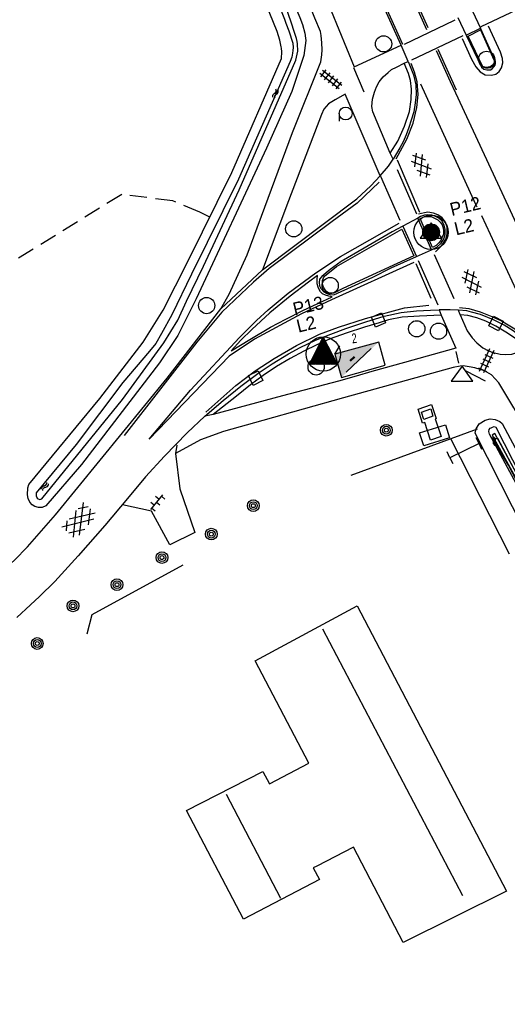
# Model space of a CAD drawing. Header units: metres. Extents: x 814 to 237605, y 2086 to 808797.
# Tile 24 of 57: x 120250 to 120306, y 402620 to 402734. Entities that reach past the tile are written whole.
import ezdxf

# ---------------------------------------------------------------- set-up
doc = ezdxf.new("R2010")
doc.units = ezdxf.units.M
doc.linetypes.add('Houtwal', pattern=[3, 2, -1])
doc.layers.get('0').update_dxf_attribs({"linetype": 'CONTINUOUS'})
for name, color, linetype in [('4401', 7, 'CONTINUOUS'), ('4406', 7, 'CONTINUOUS'), ('4411', 7, 'CONTINUOUS'), ('4413', 7, 'CONTINUOUS'), ('4601', 172, 'CONTINUOUS'), ('B-AF-HAAG-GD', 74, 'CONTINUOUS'), ('B-AF-HEKW-GD', 47, 'Hekwerk'), ('B-AF-HOUT-GD', 74, 'Houtwal'), ('B-AF-RAST-GD', 47, 'Raster'), ('B-AF-SCHRIK-GD', 153, 'Hekwerk'), ('B-BB-BORD-GD', 8, 'CONTINUOUS'), ('B-BP-BOOM-GD', 74, 'CONTINUOUS'), ('B-BW-INFO-GD', 8, 'CONTINUOUS'), ('B-BW-WEGW-GD', 8, 'CONTINUOUS'), ('B-GB-BOUW-GD', 242, 'CONTINUOUS'), ('B-GB-NOKL-GD', 242, 'CONTINUOUS'), ('B-GR-GEMT2006-GS', 6, 'CONTINUOUS'), ('B-MK-BLOKDW-GD', 121, 'CONTINUOUS'), ('B-MK-DRIEH-GD', 121, 'CONTINUOUS'), ('B-MK-STRP-GD', 121, 'CONTINUOUS'), ('B-MK-VLAK-GD', 121, 'CONTINUOUS'), ('B-OB-KAST-GD', 8, 'CONTINUOUS'), ('B-OB-OVER-GD', 8, 'CONTINUOUS'), ('B-TR-SLOO-GD', 142, 'CONTINUOUS'), ('B-VH-BNDH-GD', 13, 'CONTINUOUS'), ('B-VH-FPAD-GD', 13, 'CONTINUOUS'), ('B-VH-GOOT-GD', 13, 'CONTINUOUS'), ('B-VH-HFDR-GD', 13, 'CONTINUOUS'), ('B-VH-OVRG-GD', 13, 'CONTINUOUS'), ('B-VH-UITV-GD', 13, 'CONTINUOUS'), ('B-VH-WEGN-GD', 13, 'CONTINUOUS'), ('B-WT-KOLK-GD', 213, 'CONTINUOUS'), ('B-WT-WLIJN-GD', 134, 'CONTINUOUS'), ('L-AR-BLOCKS-GD', 8, 'CONTINUOUS'), ('L-AR-SYMB-GD', 8, 'CONTINUOUS'), ('n-ov-arma-pr', 1, 'CONTINUOUS'), ('OVL HOH afstanden', 1, 'CONTINUOUS'), ('OVL Kabel', 3, 'DIAMETER_10'), ('OVL Lichtpunt', 1, 'CONTINUOUS'), ('OVL Lichtpuntinformatie', 1, 'CONTINUOUS'), ('OVL Voedingskast', 3, 'CONTINUOUS')]:
    doc.layers.add(name, color=color, linetype=linetype)
doc.linetypes.add('DIAMETER_10', pattern='A,12.7,-5.08,["4x10mm2",Standard,S=1,R=0,X=-5,Y=-0.5],-2', length=19.78)
doc.linetypes.add('Hekwerk', pattern='A,4,-1,[1,dgnlstyle.shx,S=0.004,R=0,X=0,Y=0],-1', length=6)
doc.linetypes.add('Raster', pattern='A,4,-1,[1,dgnlstyle.shx,S=0.004,R=0,X=0,Y=0],-1', length=6)

# ---------------------------------------------------------------- blocks, each defined once
blk = doc.blocks.new('2401')
blk.add_circle((0.001, -0.001), 0.375)
blk = doc.blocks.new('3001')
blk.add_line((-0.3, 0), (-0.3, -0.35))
blk.add_circle((0, 0), 0.3)
blk = doc.blocks.new('WATER', base_point=(119086.285987, 398817.713883))
at = {"layer": '4601'}
for points in [[(119085.785987, 398817.863883, 0), (119085.848487, 398817.926383, 0), (119085.973487, 398817.988883, 0), (119086.098487, 398817.988883, 0), (119086.223487, 398817.926383, 0), (119086.285987, 398817.863883, 0), (119086.348487, 398817.801383, 0), (119086.473487, 398817.738883, 0), (119086.598487, 398817.738883, 0), (119086.723487, 398817.801383, 0), (119086.785987, 398817.863883, 0)], [(119085.785987, 398817.563883, 0), (119085.848487, 398817.626383, 0), (119085.973487, 398817.688883, 0), (119086.098487, 398817.688883, 0), (119086.223487, 398817.626383, 0), (119086.285987, 398817.563883, 0), (119086.348487, 398817.501383, 0), (119086.473487, 398817.438883, 0), (119086.598487, 398817.438883, 0), (119086.723487, 398817.501383, 0), (119086.785987, 398817.563883, 0)]]:
    blk.add_polyline3d(points, dxfattribs=at)
blk = doc.blocks.new('OV2-4406', base_point=(119086.285987, 398817.713883))
at = {"layer": '4406'}
for points in [[(119086.315987, 398817.563883, 0), (119086.31585, 398817.8632, 0)], [(119086.375577, 398817.8632, 0), (119086.375987, 398817.563883, 0)], [(119086.285987, 398817.833337, 0), (119086.405441, 398817.833337, 0)], [(119086.285987, 398817.77361, 0), (119086.405441, 398817.77361, 0)], [(119086.285987, 398817.713883, 0), (119086.405441, 398817.713883, 0)], [(119086.285987, 398817.654156, 0), (119086.405441, 398817.654156, 0)], [(119086.285987, 398817.594429, 0), (119086.405441, 398817.594429, 0)]]:
    blk.add_polyline3d(points, dxfattribs=at)
blk = doc.blocks.new('GV6', base_point=(119086.285987, 398817.713883))
at = {"layer": '4411'}
for points in [[(119086.285987, 398817.682633, 0), (119086.442237, 398817.807633, 0)], [(119086.285987, 398817.745133, 0), (119086.442237, 398817.620133, 0)], [(119086.348487, 398817.620133, 0), (119086.598487, 398817.807633, 0)], [(119086.348487, 398817.807633, 0), (119086.598487, 398817.620133, 0)], [(119086.504737, 398817.807633, 0), (119086.660987, 398817.682633, 0)], [(119086.504737, 398817.620133, 0), (119086.660987, 398817.745133, 0)]]:
    blk.add_polyline3d(points, dxfattribs=at)
blk = doc.blocks.new('2301')
at = {"flags": 128}
blk.add_lwpolyline([(-0.502, -0.271), (0.498, -0.271), (-0.002, 0.429), (-0.502, -0.271)], dxfattribs=at)
blk = doc.blocks.new('3605')
at = {"flags": 128}
blk.add_lwpolyline([(-0.25, -0.25), (-0.25, 0.25), (0.25, 0.25), (0.25, -0.25)], close=True, dxfattribs=at)
blk = doc.blocks.new('2901')
for radius in [0.27, 0.18, 0.09]:
    blk.add_circle((0, 0), radius)
blk = doc.blocks.new('2810')
at = {"flags": 128}
blk.add_lwpolyline([(-0.625, -0.313), (-0.625, 0.313), (0.625, 0.313), (0.625, -0.313)], close=True, dxfattribs=at)
blk = doc.blocks.new('2303')
for p, q in [((0.751, -0.001), (0.751, 0.299)), ((-0.749, -0.001), (0.751, -0.001)), ((0.751, -0.001), (0.751, -0.301))]:
    blk.add_line(p, q)
at = {"flags": 128}
blk.add_lwpolyline([(-0.749, 0.299), (-0.749, -0.001), (-0.749, -0.301)], dxfattribs=at)
blk = doc.blocks.new('GV4', base_point=(119086.285987, 398817.713883))
at = {"layer": '4401'}
for points in [[(119086.285987, 398817.745133, 0), (119086.379737, 398817.807633, 0)], [(119086.285987, 398817.651383, 0), (119086.535987, 398817.807633, 0)], [(119086.285987, 398817.807633, 0), (119086.598487, 398817.620133, 0)], [(119086.348487, 398817.620133, 0), (119086.660987, 398817.807633, 0)], [(119086.410987, 398817.807633, 0), (119086.660987, 398817.651383, 0)], [(119086.567237, 398817.807633, 0), (119086.660987, 398817.745133, 0)], [(119086.285987, 398817.713883, 0), (119086.442237, 398817.620133, 0)], [(119086.504737, 398817.620133, 0), (119086.660987, 398817.713883, 0)]]:
    blk.add_polyline3d(points, dxfattribs=at)
blk = doc.blocks.new('OV6', base_point=(119086.285987, 398817.713883))
at = {"layer": '4413'}
for points in [[(119086.317237, 398817.713883, 0), (119086.317237, 398817.745133, 0)], [(119086.442237, 398817.713883, 0), (119086.442237, 398817.745133, 0)], [(119086.567237, 398817.713883, 0), (119086.567237, 398817.745133, 0)], [(119086.285987, 398817.713883, 0), (119086.598487, 398817.713883, 0)], [(119086.379737, 398817.713883, 0), (119086.379737, 398817.682633, 0)], [(119086.504737, 398817.713883, 0), (119086.504737, 398817.682633, 0)]]:
    blk.add_polyline3d(points, dxfattribs=at)
blk = doc.blocks.new('OV_MASTD')
at = {"layer": 'OVL Lichtpunt'}
for p, q in [((-0.38, 1.21), (0.92, 0.16)), ((-0.34, 1.29), (0.82, 0.34)), ((-0.3, 1.36), (0.73, 0.53)), ((-0.27, 1.44), (0.64, 0.71)), ((-0.23, 1.51), (0.54, 0.89)), ((-0.19, 1.59), (0.45, 1.08)), ((-0.15, 1.67), (0.36, 1.26)), ((-0.11, 1.74), (0.26, 1.44)), ((-0.07, 1.82), (0.17, 1.63)), ((-0.03, 1.9), (0.08, 1.81)), ((-0.97, 0.06), (0.53, -1.15)), ((-0.93, 0.14), (0.67, -1.15)), ((-0.89, 0.22), (0.8, -1.15)), ((-0.85, 0.29), (0.93, -1.15)), ((-0.81, 0.37), (1.07, -1.15)), ((-0.77, 0.45), (1.2, -1.15)), ((-0.73, 0.52), (1.33, -1.15)), ((-0.69, 0.6), (1.47, -1.15)), ((-0.65, 0.67), (1.57, -1.12)), ((-0.62, 0.75), (1.48, -0.94)), ((-0.58, 0.83), (1.38, -0.76)), ((-0.54, 0.9), (1.29, -0.57)), ((-0.5, 0.98), (1.2, -0.39)), ((-0.46, 1.06), (1.1, -0.21)), ((-0.42, 1.13), (1.01, -0.02)), ((-1.55, -1.08), (-1.47, -1.15)), ((-1.51, -1.01), (-1.33, -1.15)), ((-1.47, -0.93), (-1.2, -1.15)), ((-1.43, -0.85), (-1.07, -1.15)), ((-1.39, -0.78), (-0.93, -1.15)), ((-1.36, -0.7), (-0.8, -1.15)), ((-1.32, -0.62), (-0.67, -1.15)), ((-1.28, -0.55), (-0.53, -1.15)), ((-1.24, -0.47), (-0.4, -1.15)), ((-1.2, -0.39), (-0.27, -1.15)), ((-1.16, -0.32), (-0.13, -1.15)), ((-1.12, -0.24), (0, -1.15)), ((-1.08, -0.17), (0.13, -1.15)), ((-1.04, -0.09), (0.27, -1.15)), ((-1.01, -0.01), (0.4, -1.15))]:
    blk.add_line(p, q, dxfattribs=at)
at = {"layer": 'OVL Lichtpunt', "linetype": 'DIAMETER_10'}
blk.add_lwpolyline([(-1.58, -1.15), (0, 1.96), (1.58, -1.15), (-1.58, -1.15)], dxfattribs=at)
at = {"layer": 'OVL Lichtpunt'}
blk.add_circle((0, 0), 1.98, dxfattribs=at)
blk = doc.blocks.new('OV_MASTC')
at = {"layer": 'n-ov-arma-pr'}
for p, q in [((-0.717, 0.174), (-0.713, -0.189)), ((-0.687, 0.269), (-0.681, -0.284)), ((-0.657, 0.336), (-0.649, -0.35)), ((-0.626, 0.389), (-0.617, -0.403)), ((-0.596, 0.435), (-0.586, -0.447)), ((-0.565, 0.474), (-0.554, -0.486)), ((-0.534, 0.508), (-0.523, -0.519)), ((-0.504, 0.538), (-0.491, -0.549)), ((-0.473, 0.565), (-0.46, -0.575)), ((-0.442, 0.589), (-0.429, -0.599)), ((-0.411, 0.611), (-0.397, -0.62)), ((-0.38, 0.631), (-0.366, -0.639)), ((-0.349, 0.648), (-0.335, -0.655)), ((-0.318, 0.664), (-0.303, -0.67)), ((-0.287, 0.677), (-0.272, -0.683)), ((-0.257, 0.69), (-0.241, -0.695)), ((-0.226, 0.7), (-0.21, -0.705)), ((-0.195, 0.709), (-0.179, -0.713)), ((-0.164, 0.717), (-0.147, -0.72)), ((-0.133, 0.723), (-0.116, -0.726)), ((-0.101, 0.728), (-0.085, -0.73)), ((-0.07, 0.732), (-0.054, -0.733)), ((-0.039, 0.734), (-0.023, -0.734)), ((0, -0.734), (-0.008, 0.735)), ((0.031, -0.734), (0.023, 0.734)), ((0.062, -0.732), (0.054, 0.733)), ((0.093, -0.728), (0.085, 0.73)), ((0.124, -0.724), (0.116, 0.725)), ((0.155, -0.718), (0.147, 0.72)), ((0.186, -0.71), (0.178, 0.712)), ((0.217, -0.701), (0.21, 0.704)), ((0.249, -0.691), (0.241, 0.694)), ((0.28, -0.679), (0.272, 0.682)), ((0.311, -0.665), (0.303, 0.669)), ((0.342, -0.65), (0.334, 0.654)), ((0.373, -0.632), (0.365, 0.637)), ((0.404, -0.613), (0.397, 0.618)), ((0.435, -0.592), (0.428, 0.597)), ((0.465, -0.567), (0.459, 0.573)), ((0.496, -0.541), (0.49, 0.546)), ((0.527, -0.51), (0.522, 0.517)), ((0.558, -0.476), (0.553, 0.483)), ((0.589, -0.438), (0.584, 0.445)), ((0.62, -0.393), (0.615, 0.4)), ((0.651, -0.339), (0.647, 0.347)), ((0.681, -0.272), (0.678, 0.28)), ((0.712, -0.177), (0.71, 0.186))]:
    blk.add_line(p, q, dxfattribs=at)
for centre, radius in [((0, 0), 1.5), ((-0.001, 0), 0.734)]:
    blk.add_circle(centre, radius, dxfattribs=at)

msp = doc.modelspace()

# ---------------------------------------------------------------- hatches: boundary and pattern name
at = {"layer": 'OVL Voedingskast', "linetype": 'Continuous', "ltscale": 10}
msp.add_hatch(color=256, dxfattribs=at).paths.add_polyline_path([(120286.199001, 402695.283385), (120286.947261, 402692.606198), (120291.258876, 402696.697594)])

# ---------------------------------------------------------------- linework, layer by layer
at = {"layer": 'B-AF-HAAG-GD'}
msp.add_lwpolyline([(120306.355283, 402672.212574), (120299.581877, 402685.513688)], dxfattribs=at)
at = {"layer": 'B-AF-HEKW-GD'}
msp.add_lwpolyline([(120257.60145, 402663.022237), (120258.17887, 402665.257039), (120268.691266, 402670.95934)], dxfattribs=at)
at = {"layer": 'B-AF-HOUT-GD'}
msp.add_lwpolyline([(120271.766493, 402711.133616), (120270.625437, 402711.699115), (120267.48688, 402712.994771), (120261.593843, 402713.743927), (120236.976752, 402698.502647), (120232.883776, 402695.984723)], dxfattribs=at)
at = {"layer": 'B-AF-RAST-GD'}
for points in [[(120302.618369, 402686.641022), (120299.581877, 402685.513688)], [(120299.581877, 402685.513688), (120288.051816, 402681.291141)]]:
    msp.add_lwpolyline(points, dxfattribs=at)
at = {"layer": 'B-AF-SCHRIK-GD'}
msp.add_lwpolyline([(120303.600846, 402692.199875), (120301.375912, 402693.323943)], dxfattribs=at)
at = {"layer": 'B-GB-BOUW-GD'}
msp.add_lwpolyline([(120276.993016, 402659.894455), (120288.767228, 402666.255789), (120306.001539, 402633.309694), (120294.096312, 402627.37769), (120288.332037, 402638.384428), (120284.114564, 402636.179293), (120283.713841, 402635.973407), (120284.427456, 402634.660895), (120275.644431, 402630.044305), (120269.06368, 402642.620537), (120277.871817, 402647.119923), (120278.64921, 402645.7043), (120283.211282, 402648.092708)], close=True, dxfattribs=at)
at = {"layer": 'B-GB-NOKL-GD'}
for points in [[(120300.966809, 402632.757606), (120284.807245, 402663.542287)], [(120273.663271, 402644.493661), (120279.910597, 402632.47306)]]:
    msp.add_lwpolyline(points, dxfattribs=at)
at = {"layer": 'B-GR-GEMT2006-GS', "color": 0, "lineweight": 50}
msp.add_line((120287.983031, 402694.512642), (120288.479172, 402694.974074), dxfattribs=at)
at = {"layer": 'B-MK-BLOKDW-GD'}
for points in [[(120307.141105, 402735.023158), (120303.052599, 402733.077066)], [(120294.253091, 402731.094839), (120299.937172, 402733.838803), (120300.093228, 402733.914139)], [(120300.976495, 402732.052239), (120295.056263, 402729.24486)], [(120293.388027, 402716.6207), (120295.610966, 402711.498452)], [(120293.748323, 402710.726425), (120291.51719, 402715.802678)], [(120298.123854, 402700.951357), (120295.860712, 402706.067697)], [(120297.653707, 402706.805875), (120299.916924, 402701.715139)]]:
    msp.add_lwpolyline(points, dxfattribs=at)
at = {"layer": 'B-MK-DRIEH-GD'}
for points in [[(120289.585875, 402725.552416), (120288.398797, 402728.358613)], [(120296.002749, 402711.671549), (120293.417857, 402717.687916)], [(120303.111831, 402711.318391), (120309.625874, 402697.29528)], [(120295.554335, 402705.773668), (120297.26238, 402701.778295)], [(120300.169224, 402695.601763), (120300.483266, 402694.251346)]]:
    msp.add_lwpolyline(points, dxfattribs=at)
at = {"layer": 'B-MK-STRP-GD'}
for points in [[(120269.453088, 402787.465187), (120277.379761, 402768.661784), (120286.551798, 402747.675361), (120294.001647, 402731.087283)], [(120292.645256, 402741.979392), (120296.797092, 402732.799159)], [(120296.983356, 402732.981699), (120292.89932, 402742.100092)], [(120300.883371, 402731.748412), (120301.967112, 402729.361998), (120302.463913, 402728.49373), (120302.988018, 402727.90245), (120303.541156, 402727.561487), (120304.270732, 402727.519182), (120304.765883, 402727.645472), (120305.168922, 402727.953274), (120305.435968, 402728.350158), (120305.578024, 402728.95136), (120305.531747, 402729.451696), (120305.334013, 402730.165717), (120303.937807, 402733.183909)], [(120297.890837, 402730.356859), (120299.528337, 402726.782846), (120300.134952, 402725.458847)], [(120300.251926, 402725.774752), (120298.135216, 402730.489107)], [(120293.27433, 402717.859994), (120294.508499, 402720.135525), (120295.223059, 402721.963849), (120295.652669, 402723.762951), (120295.810219, 402725.29702), (120295.704683, 402726.741133), (120295.405405, 402727.84557), (120294.988862, 402728.867648)], [(120302.611152, 402712.284358), (120302.47606, 402712.579833), (120296.124304, 402726.472499)], [(120300.134952, 402725.458847), (120305.455708, 402713.958209), (120310.690189, 402702.644052)], [(120291.305641, 402715.156557), (120288.762013, 402712.75002), (120285.880873, 402710.630702), (120278.621028, 402705.192523), (120276.806066, 402703.626039), (120273.153419, 402700.139539), (120270.262594, 402696.673157), (120261.897082, 402685.898872)], [(120297.809827, 402707.111685), (120298.500714, 402707.811418), (120299.009284, 402708.59495), (120299.180503, 402709.160647), (120299.161023, 402709.975802), (120298.967547, 402710.545318), (120298.600436, 402711.046214), (120298.10421, 402711.4001), (120297.584917, 402711.593533), (120296.931507, 402711.680269), (120296.531153, 402711.624445), (120295.847027, 402711.447446)], [(120284.007797, 402704.698177), (120286.850194, 402706.590252), (120293.617929, 402710.405694)], [(120295.312191, 402705.89027), (120285.794819, 402701.578992)], [(120285.794819, 402701.578992), (120282.344828, 402699.946942), (120276.935706, 402697.012531), (120274.009118, 402695.070164), (120264.778221, 402685.498403), (120269.533927, 402691.150414), (120275.200466, 402697.216677), (120277.148048, 402699.187728), (120278.506289, 402700.420054), (120280.80144, 402702.333363), (120284.007797, 402704.698177)], [(120271.294872, 402688.60008), (120274.786214, 402691.68313), (120277.003134, 402693.389686), (120279.180194, 402694.784062), (120281.76033, 402696.309568), (120284.416834, 402697.603734), (120286.617363, 402698.428141), (120289.721275, 402699.427636), (120294.24117, 402700.66108), (120297.056372, 402700.963201)], [(120300.578157, 402700.702422), (120301.648356, 402700.557077), (120302.977212, 402700.169302), (120304.322485, 402699.658998), (120305.419743, 402699.139684), (120306.969635, 402698.218187), (120307.970117, 402697.513922), (120309.302112, 402696.467424)]]:
    msp.add_lwpolyline(points, dxfattribs=at)
at = {"layer": 'B-MK-VLAK-GD'}
msp.add_lwpolyline([(120285.900022, 402701.930999), (120285.518406, 402701.988901), (120285.120823, 402702.099914), (120284.791676, 402702.260972), (120284.529474, 402702.504244), (120284.327694, 402702.938498), (120284.166026, 402703.403576), (120284.154463, 402703.735877), (120284.15814, 402703.933883), (120284.181262, 402704.377566), (120283.154261, 402703.630799), (120281.050064, 402702.005712), (120278.704497, 402700.060911), (120276.601855, 402698.130335), (120275.338639, 402696.909123), (120274.21912, 402695.682027), (120276.387899, 402697.002218), (120278.775365, 402698.433554), (120280.522837, 402699.35571), (120282.491206, 402700.355624), (120284.229575, 402701.143961)], close=True, dxfattribs=at)
at = {"layer": 'B-TR-SLOO-GD'}
for points in [[(120280.032017, 402730.634234), (120280.018384, 402730.797934), (120279.863039, 402731.554912), (120279.529998, 402732.566701), (120272.827251, 402749.012407), (120273.187692, 402749.759661), (120273.550535, 402750.069978), (120274.126092, 402750.285672), (120274.649868, 402750.310259), (120275.09057, 402750.268536), (120275.444638, 402750.004778), (120282.139937, 402734.186458), (120282.466557, 402733.362255), (120282.71667, 402732.379833), (120282.803281, 402731.801578)], [(120281.836306, 402731.394258), (120281.776792, 402731.742789), (120281.466265, 402732.665025), (120281.222231, 402733.38978), (120280.764472, 402734.749278), (120278.977475, 402739.473903), (120278.083248, 402741.679557), (120275.321957, 402748.490417), (120275.11859, 402748.778316), (120274.948193, 402748.927971), (120274.767612, 402749.006777), (120274.60595, 402748.90764), (120274.536103, 402748.731333), (120274.572122, 402748.517556), (120278.265386, 402739.325594), (120280.377851, 402733.976599), (120280.5478, 402733.510683), (120280.867358, 402732.634613), (120281.348818, 402731.188912)], [(120261.720101, 402692.043257), (120256.339747, 402684.856619), (120251.715026, 402679.270386), (120251.72284, 402678.923489), (120251.841721, 402678.674354), (120251.967172, 402678.57694), (120252.139028, 402678.528175), (120252.365425, 402678.584074), (120261.695952, 402690.080089), (120266.459322, 402696.610255), (120268.065687, 402699.213482), (120269.078747, 402701.423617), (120271.021972, 402705.441388), (120275.158296, 402714.267059), (120281.699352, 402729.248931), (120281.937968, 402730.290606), (120281.878779, 402731.145525), (120281.836306, 402731.394258)], [(120281.348818, 402731.188912), (120281.373973, 402730.690509), (120281.359289, 402730.37555), (120281.321202, 402730.069991), (120281.261557, 402729.816065), (120281.235275, 402729.594557), (120281.052609, 402729.078461), (120275.057289, 402715.505331), (120269.665024, 402704.540599), (120267.376244, 402699.841019), (120266.16896, 402697.692181), (120265.539149, 402696.522788), (120264.785779, 402695.635383), (120261.720101, 402692.043257)], [(120282.803281, 402731.801578), (120282.843644, 402731.532093), (120282.61137, 402729.798041), (120281.227105, 402725.613529), (120278.321992, 402719.074037)], [(120278.321992, 402719.074037), (120270.198146, 402701.670634), (120268.06877, 402697.471859), (120265.951315, 402694.307597), (120256.968895, 402682.549836), (120252.846489, 402677.788915), (120252.41361, 402677.60116), (120251.981477, 402677.585887), (120251.577655, 402677.697646), (120251.250947, 402677.919673), (120250.982354, 402678.227754), (120250.813226, 402678.642379), (120250.717858, 402679.065945), (120250.765914, 402679.879176), (120250.865752, 402680.247979), (120259.070332, 402690.185936), (120264.056633, 402696.667569), (120266.36743, 402700.363057), (120269.215415, 402705.98303), (120274.317572, 402716.284575), (120280.045206, 402729.453104), (120280.069048, 402730.189594), (120280.032017, 402730.634234)], [(120323.351333, 402644.654321), (120313.90437, 402663.47486), (120302.406586, 402686.160524), (120302.517257, 402686.674291), (120302.860719, 402687.24253), (120303.535303, 402687.677641), (120304.137031, 402687.819204), (120304.707239, 402687.759726), (120305.232075, 402687.541119), (120305.49493, 402687.278371), (120313.046435, 402673.171045), (120322.936709, 402652.784767), (120326.638902, 402645.410927)]]:
    msp.add_lwpolyline(points, dxfattribs=at)
for points in [[(120304.355155, 402685.95928), (120308.90069, 402677.692126), (120313.534374, 402667.980287), (120322.094, 402650.546), (120329.453, 402635.176), (120340.258, 402612.449), (120344.26388, 402603.948907), (120344.97803, 402603.026199), (120344.88159, 402604.086186), (120340.83, 402612.775), (120329.874, 402635.519), (120322.377, 402650.728), (120313.916343, 402668.064123), (120309.170091, 402677.81856), (120304.670182, 402686.138258)], [(120304.991, 402685.589), (120308.975, 402678.111), (120313.29, 402669.015), (120319.863, 402655.952), (120325.285, 402644.859), (120329.697, 402636.239), (120335.813, 402623.299), (120340.666, 402613.292), (120343.073, 402608.391), (120343.974, 402605.972), (120343.473, 402605.71), (120340.069, 402612.707), (120330.14, 402633.792), (120325.018, 402644.499), (120321.394, 402652.029), (120317.036, 402660.538), (120313.525, 402667.753), (120309.314, 402676.564), (120306.238, 402682.477), (120304.408, 402685.562)]]:
    msp.add_lwpolyline(points, close=True, dxfattribs=at)
at = {"layer": 'B-VH-BNDH-GD'}
for points in [[(120302.995975, 402732.759299), (120304.568792, 402729.269074), (120304.61126, 402728.971051), (120304.549421, 402728.683086), (120304.372097, 402728.514703), (120304.153422, 402728.366064), (120303.909043, 402728.320615), (120303.614745, 402728.337752), (120303.41209, 402728.400337), (120303.284312, 402728.486391), (120301.593403, 402732.017221)], [(120297.486643, 402707.606884), (120296.048681, 402710.975664), (120296.588848, 402711.203652), (120296.84254, 402711.209985), (120297.317142, 402711.176084), (120297.694887, 402711.02074), (120298.067788, 402710.824044), (120298.372517, 402710.531982), (120298.570702, 402710.245507), (120298.70295, 402709.884526), (120298.748026, 402709.520938), (120298.742066, 402709.171878), (120298.556174, 402708.714785), (120298.413495, 402708.437251), (120298.159058, 402708.113896), (120297.905365, 402707.863929)], [(120293.945382, 402709.748926), (120295.314053, 402706.644641), (120287.12065, 402702.892529), (120286.155427, 402702.389615), (120285.859267, 402702.335598), (120285.471091, 402702.392967), (120285.272533, 402702.510687), (120285.069505, 402702.741655), (120284.901495, 402703.021424), (120284.797186, 402703.282939), (120284.753601, 402703.504594), (120284.768502, 402703.788461), (120284.87579, 402704.111071), (120284.988666, 402704.305159), (120286.38863, 402705.432059)]]:
    msp.add_lwpolyline(points, close=True, dxfattribs=at)
at = {"layer": 'B-VH-FPAD-GD'}
for points in [[(120257.844711, 402804.515468), (120268.412987, 402777.788745), (120279.034535, 402751.424493), (120285.769171, 402734.92179), (120288.417028, 402728.485385), (120293.838096, 402730.963877)], [(120284.559355, 402732.541292), (120283.9046, 402734.092506), (120276.125083, 402753.295707), (120263.587991, 402784.357177), (120256.524468, 402802.506419)], [(120273.043523, 402700.526224), (120273.999805, 402702.214526), (120276.080752, 402706.769439), (120281.326333, 402720.886426), (120284.566491, 402729.056656), (120284.701397, 402729.872147), (120284.73324, 402730.452137), (120284.710455, 402731.256431), (120284.625762, 402732.082016), (120284.559355, 402732.541292)], [(120301.346789, 402732.125254), (120303.016091, 402732.935133)], [(120292.589221, 402718.496592), (120290.57195, 402723.267305), (120290.45493, 402723.911151), (120290.549434, 402724.723861), (120290.787042, 402725.564098), (120291.003728, 402726.176702), (120291.313244, 402726.752357), (120291.77328, 402727.311527), (120292.347745, 402727.830196), (120292.737846, 402728.165789), (120293.321723, 402728.451193), (120294.210218, 402728.886182)], [(120287.370244, 402725.33107), (120286.22211, 402724.682124), (120285.459171, 402724.200444), (120284.933905, 402723.583164), (120284.675369, 402722.972961), (120280.856202, 402713.01526), (120277.855853, 402705.039041)], [(120291.436682, 402715.898182), (120287.370244, 402725.33107)], [(120297.368494, 402707.348777), (120295.7793, 402711.010295)], [(120294.056567, 402710.072508), (120295.629254, 402706.565454)], [(120298.486005, 402699.819822), (120300.161468, 402695.982266)], [(120300.680947, 402699.846649), (120301.463586, 402697.992951), (120302.05616, 402697.198527), (120302.583996, 402696.591123), (120303.280871, 402696.035704), (120303.922613, 402695.677176), (120304.474661, 402695.484348), (120305.26426, 402695.283714), (120305.91968, 402695.242253), (120306.62302, 402695.294791), (120307.43089, 402695.554128), (120308.374643, 402695.989057)], [(120300.161468, 402695.982266), (120294.234477, 402694.342851), (120290.482394, 402693.282184), (120288.669731, 402692.769767), (120286.615105, 402692.188949), (120280.158173, 402690.478698), (120272.157655, 402688.324075)], [(120300.998957, 402693.955277), (120300.663198, 402693.9265), (120299.843261, 402693.762215), (120287.180627, 402690.265657), (120277.875785, 402687.645072), (120273.332978, 402686.365651), (120270.676751, 402685.413358), (120267.806973, 402683.830115)], [(120327.621634, 402647.547754), (120319.220359, 402664.767163), (120313.462923, 402676.559569), (120308.113033, 402686.786609), (120306.859613, 402689.099186), (120305.121253, 402692.003133), (120304.28865, 402692.896085), (120303.491066, 402693.382235), (120302.356715, 402693.735393), (120301.700319, 402693.847897), (120300.998957, 402693.955277)]]:
    msp.add_lwpolyline(points, dxfattribs=at)
at = {"layer": 'B-VH-GOOT-GD'}
for points in [[(120294.675382, 402729.107176), (120295.29633, 402727.535385), (120295.53141, 402726.411223), (120295.576084, 402725.264134), (120295.473773, 402724.325424), (120295.301161, 402723.292031), (120295.02544, 402722.318125), (120294.735897, 402721.487071), (120294.434783, 402720.623324), (120294.09356, 402719.815161), (120293.693998, 402719.115022), (120292.911802, 402717.804298)], [(120271.18585, 402688.139841), (120273.301504, 402689.944106), (120275.354369, 402691.592633), (120277.455051, 402693.185693), (120278.975775, 402694.174654), (120280.861955, 402695.352232), (120282.199369, 402696.074955), (120283.969854, 402696.898433), (120285.752846, 402697.621131), (120287.448094, 402698.25926), (120289.760674, 402699.035401), (120291.884813, 402699.670596), (120293.834824, 402700.102931), (120295.622438, 402700.284558), (120297.247976, 402700.38721), (120298.231549, 402700.420667)], [(120308.983041, 402696.265782), (120308.121192, 402696.993831), (120306.776505, 402697.996425), (120305.760195, 402698.637713), (120304.505544, 402699.275364), (120303.014165, 402699.871543), (120301.973558, 402700.148755), (120301.415889, 402700.286352), (120300.453653, 402700.373827)]]:
    msp.add_lwpolyline(points, dxfattribs=at)
at = {"layer": 'B-VH-HFDR-GD'}
for points in [[(120294.675382, 402729.107176), (120293.838096, 402730.963877), (120285.356353, 402749.772327), (120276.295329, 402770.649599), (120267.596776, 402791.06866), (120260.010967, 402809.37809)], [(120302.085514, 402734.902086), (120303.016091, 402732.935133)], [(120300.403918, 402734.159263), (120301.346789, 402732.125254)], [(120303.110714, 402728.424179), (120303.393463, 402728.207739), (120303.752954, 402728.110137), (120304.149697, 402728.11647), (120304.375822, 402728.225993), (120304.563577, 402728.478195), (120304.704765, 402728.683831), (120304.752076, 402728.849607), (120304.76139, 402729.002344), (120304.746861, 402729.081692), (120304.440271, 402729.764293), (120303.016091, 402732.935133)]]:
    msp.add_lwpolyline(points, dxfattribs=at)
at = {"layer": 'B-VH-OVRG-GD'}
msp.add_lwpolyline([(120298.474962, 402685.773702), (120297.248224, 402685.351254), (120296.601426, 402687.392853), (120296.307961, 402687.35099), (120295.804674, 402688.939454), (120297.357375, 402689.481111), (120297.911698, 402687.865453), (120297.77349, 402687.819632)], close=True, dxfattribs=at)
msp.add_lwpolyline([(120267.93764, 402684.795814), (120267.938758, 402684.795441), (120267.806973, 402683.830115), (120268.296013, 402679.755123), (120270.01896, 402674.709218), (120267.157937, 402673.298078), (120265.030351, 402677.159052), (120261.700014, 402677.886518)], dxfattribs=at)
at = {"layer": 'B-VH-UITV-GD'}
msp.add_lwpolyline([(120301.346789, 402732.125254), (120303.110714, 402728.424179)], dxfattribs=at)
at = {"layer": 'B-VH-WEGN-GD'}
for points in [[(120291.436682, 402715.898182), (120292.402867, 402716.999837), (120292.911802, 402717.804298), (120292.589221, 402718.496592), (120293.475707, 402719.887552), (120294.252302, 402721.607727), (120294.810625, 402723.33368), (120295.01127, 402724.718162), (120295.039203, 402725.912396), (120294.934802, 402726.879596), (120294.705213, 402727.686135), (120294.210218, 402728.886182), (120294.675382, 402729.107176)], [(120239.95773, 402664.234446), (120243.959437, 402666.97626), (120247.382606, 402669.903966), (120249.206508, 402671.512546), (120250.717113, 402673.038425), (120253.94396, 402676.76148), (120266.833837, 402692.510145), (120273.043523, 402700.526224), (120277.855853, 402705.039041), (120288.72327, 402713.219406), (120290.352712, 402714.741932), (120291.436682, 402715.898182)], [(120295.629254, 402706.565454), (120297.368494, 402707.348777), (120297.431718, 402707.377252), (120297.960882, 402707.66275), (120298.466648, 402708.124053), (120298.768413, 402708.597995), (120298.929091, 402709.125596), (120298.922012, 402709.705128), (120298.806818, 402710.200074), (120298.536282, 402710.697884), (120298.213203, 402710.994648), (120297.753608, 402711.231771), (120297.386943, 402711.331765), (120296.883968, 402711.383214), (120296.552412, 402711.340486), (120296.103373, 402711.186707), (120295.7793, 402711.010295), (120294.056567, 402710.072508)], [(120294.056567, 402710.072508), (120292.829435, 402709.404507), (120289.56419, 402707.556725), (120286.914356, 402706.007881), (120285.647416, 402705.078882), (120284.69341, 402704.266212), (120284.443371, 402703.948931), (120284.372185, 402703.579515), (120284.427123, 402703.187796), (120284.59211, 402702.865086), (120284.918238, 402702.492788), (120285.179333, 402702.325921), (120285.490723, 402702.238045), (120285.645034, 402702.187672), (120286.066064, 402702.146614), (120290.58378, 402704.203361), (120292.710708, 402705.250994), (120295.629254, 402706.565454)], [(120308.983041, 402696.265782), (120308.374643, 402695.989057), (120307.155368, 402697.016405), (120305.938632, 402697.847796), (120304.793741, 402698.538792), (120303.613361, 402699.110957), (120302.57021, 402699.476883), (120301.555168, 402699.773733), (120300.680947, 402699.846649), (120300.453653, 402700.373827), (120299.505786, 402700.434791), (120298.231549, 402700.420667), (120298.486005, 402699.819822)], [(120298.486005, 402699.819822), (120295.981298, 402699.694227), (120293.988018, 402699.564077), (120292.377362, 402699.278793), (120291.306057, 402698.924806), (120289.638525, 402698.42437), (120287.498428, 402697.711132), (120285.650809, 402697.067061), (120284.107253, 402696.377099), (120282.608118, 402695.638462), (120281.052817, 402694.785684), (120279.47768, 402693.876861), (120277.935623, 402692.849902), (120276.451009, 402691.751369), (120274.828738, 402690.453229), (120272.157655, 402688.324075), (120271.18585, 402688.139841), (120269.14025, 402686.229439), (120266.516985, 402683.51918), (120264.357783, 402681.126549), (120262.250739, 402678.643402), (120259.650288, 402675.507915), (120256.568949, 402672.010605), (120253.890364, 402669.06341), (120252.119717, 402667.326383), (120251.07353, 402666.35845), (120249.50557, 402664.903784)]]:
    msp.add_lwpolyline(points, dxfattribs=at)
at = {"layer": 'B-WT-KOLK-GD'}
msp.add_lwpolyline([(120297.275419, 402688.984903), (120297.497446, 402688.154535), (120296.469266, 402687.76636), (120296.190614, 402688.588159)], close=True, dxfattribs=at)
at = {"layer": 'B-WT-WLIJN-GD'}
msp.add_lwpolyline([(120344.604949, 402602.343375), (120335.090948, 402622.869257), (120325.218377, 402643.383215), (120314.873848, 402664.463433), (120307.937108, 402678.862037), (120304.031628, 402686.06907), (120303.98428, 402686.369632), (120304.020354, 402686.605194), (120304.128689, 402686.744228), (120304.232006, 402686.802262), (120304.39563, 402686.880339), (120304.601289, 402686.943538), (120304.779613, 402686.862684), (120312.52549, 402671.70974), (120318.325983, 402659.727852), (120326.592423, 402643.156344), (120333.453918, 402628.750882), (120341.773187, 402611.547962)], dxfattribs=at)
at = {"layer": 'OVL Voedingskast', "linetype": 'Continuous', "ltscale": 10}
for p, q in [((120286.2114, 402695.279887), (120286.755239, 402696.247519)), ((120290.376748, 402695.964476), (120287.502338, 402693.236878))]:
    msp.add_line(p, q, dxfattribs=at)
msp.add_lwpolyline([(120291.258876, 402696.697594), (120286.199001, 402695.283385), (120286.947261, 402692.606198), (120292.007136, 402694.020406)], close=True, dxfattribs=at)

# ---------------------------------------------------------------- block references
at = {"layer": 'B-BB-BORD-GD', "xscale": 2.5, "yscale": 2.5, "zscale": 2.5}
for p in [(120291.817123, 402731.130602), (120303.717191, 402729.342835), (120281.452028, 402709.77155), (120285.660336, 402703.218864), (120271.394337, 402700.910674), (120295.653427, 402698.229956), (120298.164273, 402697.955774), (120284.036178, 402693.832749)]:
    msp.add_blockref('2401', p, dxfattribs=at)
at = {"layer": 'B-BP-BOOM-GD', "xscale": 2.5, "yscale": 2.5, "zscale": 2.5}
for p in [(120292.140106, 402686.519878), (120276.790047, 402677.810149), (120271.940092, 402674.519973), (120266.240025, 402671.809824), (120261.049951, 402668.689894), (120255.97089, 402666.234182), (120251.84647, 402661.892288)]:
    msp.add_blockref('2901', p, dxfattribs=at)
at = {"layer": 'B-BW-INFO-GD', "xscale": 2.5, "yscale": 2.5, "zscale": 2.5, "rotation": 206.06815}
msp.add_blockref('2303', (120301.17095, 402684.155845), dxfattribs=at)
at = {"layer": 'B-BW-WEGW-GD', "xscale": 2.5, "yscale": 2.5, "zscale": 2.5}
for p in [(120297.316024, 402709.374907), (120300.882245, 402692.859577)]:
    msp.add_blockref('2301', p, dxfattribs=at)
at = {"layer": 'B-OB-KAST-GD', "xscale": 2.5, "yscale": 2.5, "zscale": 2.5, "rotation": 17.422761}
msp.add_blockref('2810', (120297.708, 402685.927), dxfattribs=at)
at = {"layer": 'B-OB-OVER-GD', "xscale": 2.5, "yscale": 2.5, "zscale": 2.5}
msp.add_blockref('3001', (120287.447, 402723.087), dxfattribs=at)
at = {"layer": 'B-WT-KOLK-GD', "xscale": 2.5, "yscale": 2.5, "zscale": 2.5}
for p, rotation in [((120291.229878, 402699.244356), 202.142758), ((120304.808145, 402698.841849), 153.720237), ((120277.054004, 402692.538938), 206.610917)]:
    msp.add_blockref('3605', p, dxfattribs=dict(at, rotation=rotation))
at = {"layer": 'L-AR-BLOCKS-GD', "yscale": 0.8}
for p, rotation in [((120279.35193, 402725.370931), 70.711774), ((120304.600085, 402685.267063), 296.582295), ((120252.723927, 402680.024834), 50.89492899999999)]:
    msp.add_blockref('WATER', p, dxfattribs=dict(at, rotation=rotation))
at = {"layer": 'L-AR-SYMB-GD'}
for name, p, xscale, yscale, zscale, rotation in [('OV2-4406', (120286.054844, 402727.423938), 8.5, 9.5, 8.5, 231.702273), ('GV6', (120296.984101, 402715.830835), 8, 8, 8, 121.82432), ('GV6', (120301.331142, 402704.961928), 7.999999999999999, 7.999999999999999, 7.999999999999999, 295.87218), ('OV2-4406', (120303.263823, 402694.757985), 8.5, 9.5, 8.5, 335.561088), ('OV6', (120266.310061, 402679.058867), 7, 16, 7, 230.891311), ('GV4', (120255.501876, 402674.651103), 10, 11.5, 10, 48.4864)]:
    msp.add_blockref(name, p, dxfattribs=dict(at, xscale=xscale, yscale=yscale, zscale=zscale, rotation=rotation))
at = {"layer": 'OVL HOH afstanden', "linetype": 'DIAMETER_10'}
msp.add_blockref('OV_MASTD', (120284.868638, 402695.312287), dxfattribs=at)
at = {"layer": 'OVL Kabel', "xscale": 1.32091475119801, "yscale": 1.32091475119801, "zscale": 1.32091475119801}
msp.add_blockref('OV_MASTC', (120297.307879, 402709.371843), dxfattribs=at)

# ---------------------------------------------------------------- texts
at = {"layer": 'B-GR-GEMT2006-GS', "color": 3, "lineweight": 50, "width": 0.68}
msp.add_text('2', height=1.125, rotation=6.919881, dxfattribs=at).set_placement((120288.224034, 402696.542712))
at = {"layer": 'OVL Lichtpuntinformatie', "linetype": 'Continuous', "ltscale": 10}
for s, p in [('P12', (120299.68597, 402711.249331)), ('L2', (120300.195149, 402709.008017, -54.405098)), ('P13', (120281.559903, 402699.744473)), ('L2', (120281.981037, 402697.77527, -54.405098))]:
    msp.add_text(s, height=1.5, rotation=13.46537521, dxfattribs=at).set_placement(p)

doc.saveas('drawing.dxf')
